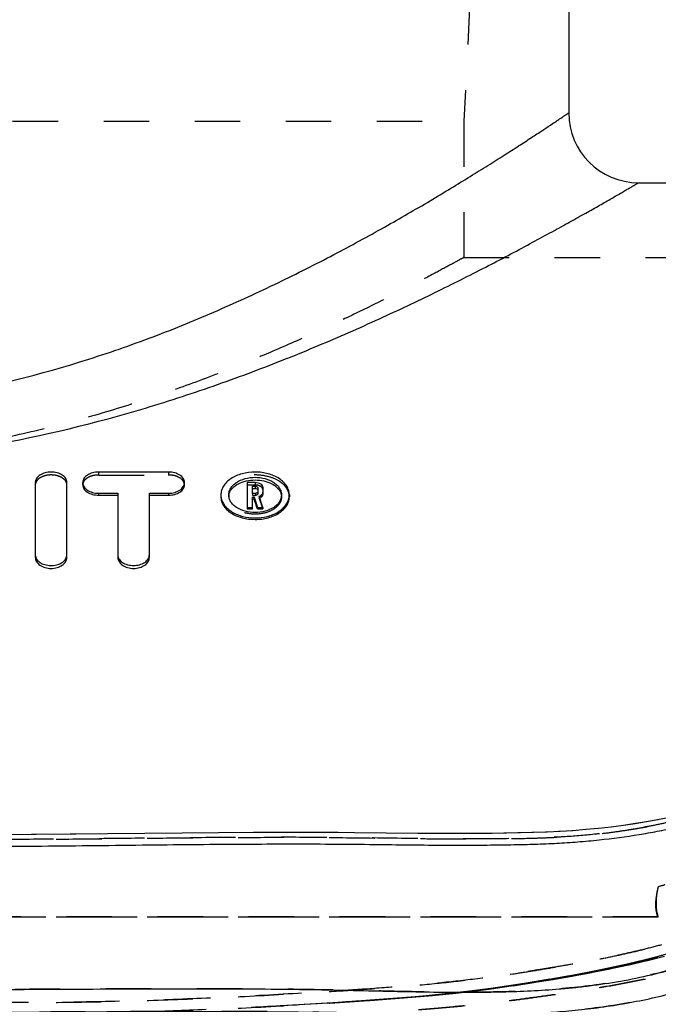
# Model space of a CAD drawing. Header units: millimetres. Extents: x 287 to 713, y 310 to 690.
# Tile 13 of 16: x 534 to 625, y 402 to 543. Entities that reach past the tile are written whole.
import ezdxf

# ---------------------------------------------------------------- set-up
doc = ezdxf.new("R2010")
doc.units = ezdxf.units.MM
doc.header["$LTSCALE"] = 65.185185
doc.linetypes.add('HIDDEN', pattern=[0.2, 0.1, -0.1])
for name, color, linetype in [('DEFAULT_2', 8, 'HIDDEN'), ('KOERPER', 7, 'CONTINUOUS'), ('KONST.EL_MIT_GEO', 7, 'CONTINUOUS')]:
    doc.layers.add(name, color=color, linetype=linetype)

msp = doc.modelspace()

# ---------------------------------------------------------------- linework, layer by layer
at = {"layer": 'DEFAULT_2', "color": 8, "linetype": 'HIDDEN'}
msp.add_open_spline([(597.5, 508.5), (597.66, 508.59), (596.22, 507.8), (595.53, 507.43), (592.73, 505.92), (589.64, 504.3), (585.47, 502.17), (580.6, 499.79), (574.98, 497.17), (568.69, 494.42), (561.76, 491.62), (554.26, 488.88), (546.2, 486.29), (537.66, 483.95), (528.67, 481.98), (516.12, 479.96), (506.47, 479.32), (500, 479.32)], degree=3, knots=[0, 0, 0, 0, 0.005432, 0.021583, 0.048043, 0.084193, 0.129274, 0.182469, 0.242959, 0.309962, 0.382753, 0.460667, 0.543083, 0.629398, 0.718989, 0.81117, 1, 1, 1, 1], dxfattribs=at)
at = {"layer": 'KOERPER', "color": 7, "linetype": 'Continuous'}
for p, q in [((612.5, 680), (612.5, 529.2)), ((622.5, 519.2), (656.52, 519.2)), ((555.21, 477.77), (545.17, 477.77)), ((536.11, 476.26), (536.11, 465.57)), ((540.64, 465.57), (540.64, 476.26)), ((542.91, 475.92), (542.91, 476.26)), ((557.47, 475.92), (557.47, 476.26)), ((567.59, 476.26), (566.46, 476.26)), ((566.46, 476.26), (566.46, 472.49)), ((567.22, 475.75), (567.59, 475.75)), ((567.22, 474.71), (567.22, 475.75)), ((567.22, 475.43), (567.59, 475.43)), ((567.59, 475.75), (567.59, 475.43)), ((567.97, 475.5), (567.97, 474.96)), ((568.73, 474.67), (568.73, 475.5)), ((545.17, 474.74), (547.93, 474.74)), ((545.17, 474.74), (545.17, 474.46)), ((545.17, 474.46), (547.93, 474.46)), ((547.93, 474.74), (547.93, 465.57)), ((552.45, 474.74), (555.21, 474.74)), ((552.45, 465.57), (552.45, 474.74)), ((552.45, 474.46), (555.21, 474.46)), ((555.21, 474.74), (555.21, 474.46)), ((567.59, 474.71), (567.22, 474.71)), ((567.22, 474.2), (567.45, 474.2)), ((567.22, 472.49), (567.22, 474.2)), ((567.22, 473.93), (567.45, 473.93)), ((567.45, 474.2), (567.94, 472.72)), ((567.45, 474.2), (567.45, 473.93)), ((568.71, 472.72), (568.19, 474.31)), ((566.46, 472.72), (567.22, 472.72)), ((566.46, 472.49), (567.22, 472.49)), ((567.94, 472.72), (568.71, 472.72)), ((567.94, 472.72), (567.94, 472.49)), ((567.94, 472.49), (568.71, 472.49)), ((568.71, 472.72), (568.71, 472.49))]:
    msp.add_line(p, q, dxfattribs=at)
at = {"layer": 'KOERPER', "color": 8, "linetype": 'HIDDEN'}
for p, q in [((599, 558.5), (597.5, 528)), ((402.5, 528), (597.5, 528)), ((597.5, 528), (597.5, 508.47)), ((597.45, 508.5), (684.82, 508.5)), ((545.17, 477.77), (545.17, 477.35)), ((545.17, 477.35), (555.21, 477.35)), ((555.21, 477.77), (555.21, 477.35)), ((566.46, 475.92), (567.59, 475.92)), ((567.59, 476.26), (567.59, 475.92)), ((562.69, 474.49), (562.69, 474.22)), ((563.82, 474.49), (563.82, 474.22)), ((567.22, 474.71), (567.22, 474.42)), ((567.22, 474.42), (567.59, 474.42)), ((567.59, 474.71), (567.59, 474.42)), ((567.97, 474.96), (567.97, 474.67)), ((568.19, 474.31), (568.19, 474.04)), ((571.37, 474.49), (571.37, 474.22)), ((572.5, 474.49), (572.5, 474.22))]:
    msp.add_line(p, q, dxfattribs=at)
at = {"layer": 'KOERPER', "color": 7, "linetype": 'Continuous'}
for centre, radius, start, end in [((564.89, 474.49), 2.2, 180.0056, 184.7463), ((564.92, 474.49), 2.23, 184.7504, 189.4126), ((567.74, 475.18), 1.23, 295.5316, 296.9683), ((567.78, 475.1), 1.13, 296.9121, 302.5314), ((570.27, 474.49), 2.23, 350.5874, 355.2496), ((570.3, 474.49), 2.2, 355.2537, 359.9944), ((537.14, 465.91), 1.03, 180.0509, 191.1797)]:
    msp.add_arc(centre, radius, start, end, dxfattribs=at)
at = {"layer": 'KOERPER', "color": 8, "linetype": 'HIDDEN'}
for centre, radius, start, end in [((565.41, 474.22), 1.59, 175.4284, 179.9964), ((565.42, 474.22), 1.6, 175.0967, 175.4301), ((567.71, 475.25), 1.29, 291.7444, 295.5119), ((569.77, 474.22), 1.6, 4.5665, 4.9048), ((569.78, 474.22), 1.59, 0.0036, 4.5682)]:
    msp.add_arc(centre, radius, start, end, dxfattribs=at)
at = {"layer": 'KOERPER', "color": 7, "linetype": 'Continuous'}
msp.add_ellipse((568.48, 331), major_axis=(-28.67, 188.14), ratio=0.161109, start_param=-0.744551, end_param=-0.732827, dxfattribs=at)
at = {"layer": 'KOERPER', "color": 8, "linetype": 'HIDDEN'}
msp.add_ellipse((569.26, 331), major_axis=(-28.67, 188.14), ratio=0.161109, start_param=-0.744551, end_param=-0.731937, dxfattribs=at)
at = {"layer": 'KOERPER', "color": 7, "linetype": 'Continuous'}
for points, knots in [([(540.64, 476.26), (540.64, 476.46), (540.5, 476.9), (539.97, 477.39), (539.23, 477.7), (538.38, 477.81), (537.53, 477.7), (536.79, 477.39), (536.26, 476.9), (536.11, 476.46), (536.11, 476.26)], [0, 0, 0, 0, 0.101547, 0.218163, 0.353249, 0.5, 0.646751, 0.781837, 0.898453, 1, 1, 1, 1]), ([(545.17, 477.77), (544.88, 477.77), (544.32, 477.7), (543.58, 477.39), (543.05, 476.9), (542.91, 476.46), (542.91, 476.26)], [0, 0, 0, 0, 0.293502, 0.563675, 0.796906, 1, 1, 1, 1]), ([(557.47, 476.26), (557.47, 476.46), (557.33, 476.9), (556.8, 477.39), (556.06, 477.7), (555.5, 477.77), (555.21, 477.77)], [0, 0, 0, 0, 0.203094, 0.436325, 0.706498, 1, 1, 1, 1]), ([(572.5, 474.49), (572.5, 474.71), (572.43, 475.15), (572.14, 475.78), (571.68, 476.35), (570.83, 477.03), (569.44, 477.62), (567.59, 477.85), (565.75, 477.62), (564.36, 477.03), (563.51, 476.35), (563.05, 475.78), (562.76, 475.15), (562.69, 474.71), (562.69, 474.49)], [0, 0, 0, 0, 0.049992, 0.102206, 0.158303, 0.219096, 0.353735, 0.5, 0.646265, 0.780904, 0.841697, 0.897794, 0.950008, 1, 1, 1, 1]), ([(563.82, 474.49), (563.82, 474.66), (563.87, 475), (564.1, 475.48), (564.45, 475.92), (565.11, 476.45), (566.17, 476.9), (567.59, 477.08), (569.02, 476.9), (570.08, 476.45), (570.74, 475.92), (571.09, 475.48), (571.32, 475), (571.37, 474.66), (571.37, 474.49)], [0, 0, 0, 0, 0.049992, 0.102206, 0.158303, 0.219096, 0.353735, 0.5, 0.646265, 0.780904, 0.841697, 0.897794, 0.950008, 1, 1, 1, 1]), ([(563.9, 474.72), (563.99, 475), (564.36, 475.57), (565.23, 476.17), (566.35, 476.55), (567.59, 476.68), (568.84, 476.55), (569.95, 476.17), (570.83, 475.57), (571.2, 475), (571.29, 474.72)], [0, 0, 0, 0, 0.102234, 0.220878, 0.355658, 0.500007, 0.644354, 0.77913, 0.897769, 1, 1, 1, 1]), ([(542.91, 476.26), (542.91, 476.06), (543.05, 475.62), (543.58, 475.13), (544.32, 474.82), (544.88, 474.74), (545.17, 474.74)], [0, 0, 0, 0, 0.203094, 0.436325, 0.706498, 1, 1, 1, 1]), ([(542.91, 475.92), (542.91, 475.82), (542.94, 475.63), (543.13, 475.24), (543.58, 474.83), (544.32, 474.53), (544.88, 474.46), (545.17, 474.46)], [0, 0, 0, 0, 0.097092, 0.199451, 0.431015, 0.702975, 1, 1, 1, 1]), ([(555.21, 474.74), (555.5, 474.74), (556.06, 474.82), (556.8, 475.13), (557.33, 475.62), (557.47, 476.06), (557.47, 476.26)], [0, 0, 0, 0, 0.293502, 0.563675, 0.796906, 1, 1, 1, 1]), ([(555.21, 474.46), (555.5, 474.46), (556.06, 474.53), (556.8, 474.83), (557.26, 475.24), (557.44, 475.63), (557.47, 475.82), (557.47, 475.92)], [0, 0, 0, 0, 0.297025, 0.568983, 0.800549, 0.902909, 1, 1, 1, 1]), ([(568.73, 475.5), (568.73, 475.6), (568.66, 475.82), (568.39, 476.07), (568.02, 476.22), (567.74, 476.26), (567.59, 476.26)], [0, 0, 0, 0, 0.20311, 0.436325, 0.706477, 1, 1, 1, 1]), ([(567.59, 475.75), (567.64, 475.75), (567.74, 475.74), (567.86, 475.69), (567.95, 475.61), (567.97, 475.54), (567.97, 475.5)], [0, 0, 0, 0, 0.293538, 0.563664, 0.796881, 1, 1, 1, 1]), ([(567.59, 475.43), (567.63, 475.43), (567.76, 475.42), (567.9, 475.36), (567.95, 475.28)], [0, 0, 0, 0, 0.287199, 1, 1, 1, 1]), ([(562.69, 474.22), (562.69, 474.01), (562.76, 473.57), (563.05, 472.96), (563.51, 472.4), (564.36, 471.72), (565.75, 471.14), (567.59, 470.91), (569.44, 471.14), (570.82, 471.72), (571.68, 472.4), (572.14, 472.96), (572.43, 473.57), (572.5, 474.01), (572.5, 474.22)], [0, 0, 0, 0, 0.048968, 0.100576, 0.156472, 0.21738, 0.352767, 0.5, 0.647233, 0.78262, 0.843528, 0.899424, 0.951032, 1, 1, 1, 1]), ([(562.72, 474.13), (562.75, 473.93), (562.88, 473.52), (563.22, 472.96), (563.71, 472.46), (564.56, 471.86), (565.87, 471.34), (567.59, 471.14), (569.32, 471.34), (570.63, 471.86), (571.48, 472.46), (571.96, 472.96), (572.31, 473.52), (572.44, 473.93), (572.47, 474.13)], [0, 0, 0, 0, 0.050127, 0.103121, 0.160083, 0.22143, 0.355709, 0.5, 0.644291, 0.77857, 0.839917, 0.896879, 0.949873, 1, 1, 1, 1]), ([(571.37, 474.49), (571.37, 474.33), (571.32, 473.98), (571.09, 473.5), (570.74, 473.06), (570.08, 472.54), (569.02, 472.09), (567.59, 471.9), (566.17, 472.09), (565.11, 472.54), (564.45, 473.06), (564.1, 473.5), (563.87, 473.98), (563.82, 474.33), (563.82, 474.49)], [0, 0, 0, 0, 0.049992, 0.102206, 0.158303, 0.219096, 0.353735, 0.5, 0.646265, 0.780904, 0.841697, 0.897794, 0.950008, 1, 1, 1, 1]), ([(567.97, 474.96), (567.97, 474.92), (567.95, 474.85), (567.86, 474.77), (567.74, 474.72), (567.64, 474.71), (567.59, 474.71)], [0, 0, 0, 0, 0.203119, 0.436336, 0.706462, 1, 1, 1, 1]), ([(568.19, 474.31), (568.34, 474.37), (568.54, 474.5), (568.7, 474.76), (568.73, 474.89), (568.73, 474.96)], [0, 0, 0, 0, 0.544637, 0.780217, 1, 1, 1, 1]), ([(568.39, 474.15), (568.49, 474.21), (568.65, 474.35), (568.73, 474.57), (568.73, 474.67)], [0, 0, 0, 0, 0.538921, 1, 1, 1, 1]), ([(536.11, 465.57), (536.11, 465.35), (536.25, 464.9), (536.78, 464.38), (537.52, 464.05), (538.38, 463.93), (539.24, 464.05), (539.98, 464.38), (540.5, 464.9), (540.64, 465.35), (540.64, 465.57)], [0, 0, 0, 0, 0.104123, 0.221695, 0.355658, 0.500001, 0.644344, 0.778307, 0.895878, 1, 1, 1, 1]), ([(536.13, 465.71), (536.17, 465.51), (536.39, 465.11), (536.95, 464.69), (537.7, 464.43), (538.53, 464.36), (539.34, 464.5), (540.03, 464.82), (540.51, 465.3), (540.64, 465.71), (540.64, 465.91)], [0, 0, 0, 0, 0.104164, 0.224883, 0.362259, 0.508628, 0.653023, 0.78516, 0.899554, 1, 1, 1, 1]), ([(547.93, 465.91), (547.93, 465.7), (548.07, 465.27), (548.6, 464.78), (549.34, 464.46), (550.19, 464.35), (551.04, 464.46), (551.78, 464.78), (552.31, 465.27), (552.45, 465.7), (552.45, 465.91)], [0, 0, 0, 0, 0.101547, 0.218163, 0.353249, 0.5, 0.646751, 0.781837, 0.898453, 1, 1, 1, 1]), ([(547.93, 465.57), (547.93, 465.35), (548.07, 464.9), (548.59, 464.38), (549.33, 464.05), (550.19, 463.93), (551.05, 464.05), (551.79, 464.38), (552.32, 464.9), (552.45, 465.35), (552.45, 465.57)], [0, 0, 0, 0, 0.104123, 0.221695, 0.355658, 0.500001, 0.644344, 0.778307, 0.895878, 1, 1, 1, 1])]:
    msp.add_open_spline(points, degree=3, knots=knots, dxfattribs=at)
at = {"layer": 'KOERPER', "color": 8, "linetype": 'HIDDEN'}
for points, knots in [([(540.64, 475.92), (540.64, 476.01), (540.61, 476.21), (540.43, 476.59), (539.97, 476.99), (539.23, 477.29), (538.38, 477.39), (537.53, 477.29), (536.79, 476.99), (536.33, 476.59), (536.15, 476.21), (536.11, 476.01), (536.11, 475.92)], [0, 0, 0, 0, 0.048602, 0.099632, 0.214978, 0.350978, 0.500001, 0.649025, 0.785024, 0.90037, 0.951398, 1, 1, 1, 1]), ([(545.17, 477.35), (544.88, 477.35), (544.32, 477.29), (543.58, 476.99), (543.13, 476.59), (542.94, 476.21), (542.91, 476.01), (542.91, 475.92)], [0, 0, 0, 0, 0.298049, 0.57004, 0.800739, 0.902797, 1, 1, 1, 1]), ([(557.47, 475.92), (557.47, 476.01), (557.44, 476.21), (557.26, 476.59), (556.8, 476.99), (556.06, 477.29), (555.5, 477.35), (555.21, 477.35)], [0, 0, 0, 0, 0.097204, 0.199262, 0.429958, 0.701951, 1, 1, 1, 1]), ([(572.5, 474.22), (572.5, 474.43), (572.43, 474.86), (572.14, 475.46), (571.68, 476.01), (570.82, 476.66), (569.44, 477.21), (567.59, 477.43), (565.75, 477.21), (564.37, 476.66), (563.51, 476.01), (563.05, 475.46), (562.76, 474.86), (562.69, 474.43), (562.69, 474.22)], [0, 0, 0, 0, 0.04909, 0.100377, 0.155778, 0.216275, 0.35169, 0.5, 0.64831, 0.783725, 0.844222, 0.899623, 0.95091, 1, 1, 1, 1]), ([(568.73, 475.19), (568.73, 475.29), (568.65, 475.5), (568.39, 475.73), (568.02, 475.88), (567.74, 475.92), (567.59, 475.92)], [0, 0, 0, 0, 0.198435, 0.430077, 0.702281, 1, 1, 1, 1]), ([(571.37, 474.22), (571.37, 474.06), (571.32, 473.72), (571.09, 473.25), (570.73, 472.82), (570.08, 472.3), (569.02, 471.86), (567.59, 471.68), (566.17, 471.86), (565.11, 472.3), (564.45, 472.82), (564.1, 473.25), (563.87, 473.72), (563.82, 474.06), (563.82, 474.22)], [0, 0, 0, 0, 0.048981, 0.100549, 0.156388, 0.217246, 0.352638, 0.5, 0.647362, 0.782754, 0.843612, 0.899451, 0.95102, 1, 1, 1, 1]), ([(567.97, 474.67), (567.97, 474.64), (567.95, 474.56), (567.86, 474.49), (567.74, 474.44), (567.64, 474.42), (567.59, 474.42)], [0, 0, 0, 0, 0.199093, 0.431197, 0.703101, 1, 1, 1, 1])]:
    msp.add_open_spline(points, degree=3, knots=knots, dxfattribs=at)
msp.add_open_spline([(567.95, 475.28), (567.96, 475.25), (567.97, 475.22), (567.97, 475.19)], degree=3, dxfattribs=at)
at = {"layer": 'KOERPER', "color": 7, "linetype": 'Continuous'}
for points in [[(563.83, 474.35), (563.84, 474.48), (563.86, 474.6), (563.9, 474.72)], [(571.29, 474.72), (571.33, 474.6), (571.35, 474.48), (571.36, 474.35)]]:
    msp.add_open_spline(points, degree=3, dxfattribs=at)
at = {"layer": 'KONST.EL_MIT_GEO', "color": 8, "linetype": 'HIDDEN'}
for p, q in [((597.5, 528), (597.5, 519.2)), ((536.24, 425.86), (535.56, 425.86)), ((541.91, 425.91), (541.13, 425.91)), ((601.54, 426.04), (601.16, 426.03)), ((603.58, 426.07), (603.21, 426.06)), ((605.55, 426.11), (605.24, 426.1)), ((607.46, 426.16), (607.2, 426.15)), ((609.41, 426.23), (609.19, 426.22)), ((611.26, 426.31), (611.09, 426.3)), ((613.1, 426.42), (612.95, 426.41)), ((614.96, 426.57), (614.87, 426.56)), ((616.79, 426.75), (616.77, 426.75)), ((618.58, 426.95), (618.57, 426.95)), ((374.68, 414.08), (625.32, 414.08)), ((620.99, 407.19), (623.67, 407.82)), ((623.58, 407.8), (626.2, 408.48)), ((615.44, 406.17), (612.23, 405.57)), ((612.94, 405.59), (615.75, 406.11)), ((618.2, 406.72), (615.01, 406.08)), ((615.67, 406.1), (618.43, 406.64)), ((618.35, 406.63), (621.08, 407.21)), ((604.56, 404.23), (607.46, 404.68)), ((609.78, 405.15), (606.71, 404.63)), ((607.39, 404.67), (610.24, 405.14)), ((612.62, 405.64), (609.41, 405.09)), ((610.17, 405.12), (613.02, 405.61)), ((595.89, 403.13), (598.86, 403.47)), ((598.8, 403.46), (601.76, 403.83)), ((601.69, 403.82), (604.62, 404.24)), ((581.01, 401.92), (575.72, 401.59)), ((584.04, 402.13), (579.08, 401.8)), ((577.96, 401.73), (572.14, 401.39)), ((577.91, 401.72), (572.34, 401.39))]:
    msp.add_line(p, q, dxfattribs=at)
at = {"layer": 'KONST.EL_MIT_GEO', "color": 7, "linetype": 'Continuous'}
for p, q in [((557.17, 426.07), (541.13, 425.91)), ((562.33, 426.12), (557.17, 426.07)), ((590.92, 426.04), (581.83, 426.13))]:
    msp.add_line(p, q, dxfattribs=at)
for points in [[(626.76, 428.28), (625.2, 427.96), (623.63, 427.68), (622.04, 427.42), (620.37, 427.18), (618.57, 426.95), (616.79, 426.75), (614.96, 426.57), (613.1, 426.42), (611.26, 426.31), (609.41, 426.23), (607.46, 426.16), (605.55, 426.11), (603.58, 426.07), (601.54, 426.04), (599.49, 426.02), (597.38, 426.01), (595.23, 426.01), (593.09, 426.02), (590.92, 426.04)], [(541.13, 425.91), (535.56, 425.86), (532.74, 425.84), (529.89, 425.82), (527.01, 425.81)], [(581.83, 426.13), (579.48, 426.15), (577.11, 426.16), (574.72, 426.17), (572.3, 426.17), (569.85, 426.16), (567.37, 426.15), (562.33, 426.12)]]:
    msp.add_lwpolyline(points, dxfattribs=at)
at = {"layer": 'KONST.EL_MIT_GEO', "color": 8, "linetype": 'HIDDEN'}
for points in [[(625.31, 427.98), (623.66, 427.68), (622.08, 427.43), (620.36, 427.18)], [(628.19, 409.2), (625.47, 408.44), (622.96, 407.8), (620.38, 407.19), (617.73, 406.63)], [(625.93, 408.56), (623.44, 407.92), (620.86, 407.3), (618.2, 406.72)], [(607.05, 404.69), (603.94, 404.2), (601, 403.78), (597.98, 403.4), (594.92, 403.06), (591.79, 402.75), (588.6, 402.48), (585.38, 402.23), (582.14, 402.01), (578.84, 401.79), (575.5, 401.59)], [(604.28, 404.25), (601.33, 403.82), (598.31, 403.44), (595.23, 403.09), (592.09, 402.77), (588.88, 402.49), (585.65, 402.24), (582.39, 402.02)], [(577.91, 401.72), (580.96, 401.91), (583.99, 402.12), (587, 402.33), (589.98, 402.57), (592.95, 402.83), (595.89, 403.13)], [(584.04, 402.13), (587.05, 402.34), (590.04, 402.58), (593.01, 402.84), (595.95, 403.14)]]:
    msp.add_lwpolyline(points, dxfattribs=at)
at = {"layer": 'KONST.EL_MIT_GEO', "color": 7, "linetype": 'Continuous'}
msp.add_arc((622.5, 529.2), 10, 180, 270, dxfattribs=at)
at = {"layer": 'KONST.EL_MIT_GEO', "color": 8, "linetype": 'HIDDEN'}
msp.add_arc((629.24, 415.57), 4.2, 200.6541, 200.8454, dxfattribs=at)
at = {"layer": 'KONST.EL_MIT_GEO', "color": 7, "linetype": 'Continuous'}
for points, knots in [([(387.5, 529.2), (387.5, 529.2), (387.52, 529.19), (387.54, 529.17), (387.59, 529.14), (387.65, 529.1), (387.73, 529.04), (387.88, 528.95), (388.1, 528.8), (388.43, 528.58), (388.82, 528.31), (389.29, 528), (390.04, 527.5), (391.16, 526.76), (392.7, 525.75), (394.49, 524.58), (396.54, 523.27), (398.82, 521.83), (401.33, 520.26), (404.06, 518.59), (408.09, 516.16), (413.62, 512.96), (420.82, 509.02), (428.73, 505.01), (437.29, 501.04), (446.49, 497.25), (459.76, 492.58), (473.89, 489.04), (488.63, 487.14), (500, 486.64), (511.37, 487.14), (526.11, 489.04), (540.24, 492.58), (553.51, 497.25), (562.71, 501.04), (571.27, 505.01), (579.18, 509.02), (586.38, 512.96), (591.91, 516.16), (595.94, 518.59), (598.67, 520.26), (601.18, 521.83), (603.46, 523.27), (605.51, 524.58), (607.3, 525.75), (608.84, 526.76), (609.96, 527.5), (610.71, 528), (611.18, 528.31), (611.57, 528.58), (611.9, 528.8), (612.12, 528.95), (612.27, 529.04), (612.35, 529.1), (612.41, 529.14), (612.46, 529.17), (612.48, 529.19), (612.5, 529.2), (612.5, 529.2)], [0, 0, 0, 0, 0.000045, 0.000179, 0.000403, 0.000716, 0.001118, 0.00161, 0.002858, 0.004458, 0.006407, 0.008701, 0.011335, 0.017601, 0.025158, 0.033952, 0.043924, 0.055013, 0.067158, 0.080294, 0.094362, 0.125062, 0.158821, 0.195258, 0.234041, 0.274879, 0.317506, 0.40699, 0.453261, 0.5, 0.546739, 0.59301, 0.682494, 0.725121, 0.765958, 0.804741, 0.841179, 0.874938, 0.905637, 0.919706, 0.932842, 0.944986, 0.956076, 0.966048, 0.974842, 0.982399, 0.988665, 0.991299, 0.993593, 0.995542, 0.997142, 0.99839, 0.998882, 0.999284, 0.999597, 0.999821, 0.999955, 1, 1, 1, 1]), ([(500, 424.18), (506.6, 424.18), (516.17, 424.15), (528.52, 424.17), (539.4, 424.24), (551.9, 424.39), (565.69, 424.52), (576.2, 424.54), (583.79, 424.47), (588.82, 424.4), (593.37, 424.36), (597.47, 424.35), (601.17, 424.37), (604.54, 424.42), (607.19, 424.48), (609.25, 424.56), (611.28, 424.65), (613.82, 424.81), (617.76, 425.18), (621.56, 425.69), (624.76, 426.25), (626.5, 426.6), (629.3, 427.21), (632.12, 427.98), (634.94, 428.89), (636.82, 429.54), (639.13, 430.38), (641.38, 431.29), (643.16, 432.05), (644.52, 432.67), (645.92, 433.36), (647.36, 434.11), (648.82, 434.91), (651.74, 436.61), (655.88, 439.34), (661.11, 443.41), (665.96, 448.11), (670.46, 453.69), (674.49, 460.11), (677.91, 467.18), (680.62, 474.64), (682.28, 481.03), (683.2, 486.16), (683.86, 491.26), (684.16, 496.31), (684.21, 501.24), (684.17, 504.72), (684.14, 507.98), (684.17, 510.96), (684.24, 513.62), (684.36, 515.94), (684.47, 517.67), (684.57, 518.87), (684.64, 519.65), (684.71, 520.33), (684.78, 520.92), (684.84, 521.42), (684.88, 521.78), (684.92, 522.02), (684.94, 522.17), (684.96, 522.3), (684.97, 522.4), (684.98, 522.48), (684.99, 522.53), (685, 522.56), (685, 522.58), (685, 522.58), (685, 522.59), (685, 522.59)], [0, 0, 0, 0, 0.078829, 0.114393, 0.147652, 0.208858, 0.263799, 0.312435, 0.334475, 0.354537, 0.372552, 0.388822, 0.403538, 0.416811, 0.429032, 0.435306, 0.441364, 0.453326, 0.465754, 0.488697, 0.499137, 0.504513, 0.50995, 0.533333, 0.539357, 0.545426, 0.557131, 0.568739, 0.57438, 0.580231, 0.586554, 0.593063, 0.599671, 0.606419, 0.633418, 0.658953, 0.685472, 0.713957, 0.744381, 0.775877, 0.807649, 0.839067, 0.854605, 0.870039, 0.900413, 0.914992, 0.928959, 0.942056, 0.953969, 0.964567, 0.973844, 0.98177, 0.985212, 0.9883, 0.991032, 0.993404, 0.995415, 0.997064, 0.997751, 0.998348, 0.998853, 0.999266, 0.999587, 0.999816, 0.999897, 0.999954, 0.999989, 1, 1, 1, 1]), ([(377.5, 519.2), (377.5, 519.2), (377.52, 519.19), (377.55, 519.17), (377.6, 519.14), (377.71, 519.08), (377.9, 518.97), (378.18, 518.8), (378.55, 518.59), (379, 518.32), (379.52, 518.02), (380.38, 517.52), (381.64, 516.79), (383.38, 515.8), (385.4, 514.66), (387.7, 513.37), (390.27, 511.96), (394.17, 509.84), (399.62, 506.97), (406.81, 503.36), (414.8, 499.58), (423.52, 495.75), (432.92, 492.01), (442.94, 488.47), (457.27, 484.16), (472.37, 480.95), (488, 479.24), (500, 478.8), (512, 479.24), (527.63, 480.95), (542.73, 484.16), (557.06, 488.47), (567.08, 492.01), (576.48, 495.75), (585.2, 499.58), (593.19, 503.36), (600.38, 506.97), (605.83, 509.84), (609.73, 511.96), (612.3, 513.37), (614.6, 514.66), (616.62, 515.8), (618.36, 516.79), (619.62, 517.52), (620.48, 518.02), (621, 518.32), (621.45, 518.59), (621.82, 518.8), (622.1, 518.97), (622.29, 519.08), (622.4, 519.14), (622.45, 519.17), (622.48, 519.19), (622.5, 519.2), (622.5, 519.2)], [0, 0, 0, 0, 0.000046, 0.000182, 0.000411, 0.00073, 0.00164, 0.002912, 0.004541, 0.006526, 0.008861, 0.011542, 0.017916, 0.025598, 0.034531, 0.044652, 0.055896, 0.068197, 0.09571, 0.126691, 0.160684, 0.197286, 0.236148, 0.276958, 0.319431, 0.408191, 0.453898, 0.5, 0.546101, 0.591809, 0.680569, 0.723042, 0.763852, 0.802713, 0.839316, 0.873309, 0.90429, 0.931803, 0.944104, 0.955348, 0.965469, 0.974402, 0.982084, 0.988458, 0.991139, 0.993474, 0.995459, 0.997088, 0.99836, 0.99927, 0.999589, 0.999818, 0.999954, 1, 1, 1, 1]), ([(500, 400.43), (505.84, 400.43), (514.38, 400.42), (525.47, 400.42), (535.39, 400.45), (546.83, 400.52), (559.48, 400.57), (569.18, 400.53), (576.28, 400.43), (582.63, 400.31), (589.93, 400.12), (596.82, 400.04), (601.86, 400.08), (605.33, 400.18), (608.72, 400.34), (612.15, 400.58), (615.72, 400.94), (620.65, 401.65), (625.49, 402.63), (630.09, 403.9), (634.37, 405.27), (639.73, 407.3), (646.04, 410.2), (651.11, 412.97), (654.95, 415.31), (657.79, 417.18), (660.7, 419.22), (664.65, 422.2), (669.31, 426.13), (673.58, 430.35), (676.69, 433.83), (679.73, 437.49), (683.38, 442.44), (687.36, 448.88), (690.89, 455.72), (693.84, 462.84), (696.14, 470.06), (697.48, 476.14), (698.16, 480.97), (698.57, 485.74), (698.65, 491.56), (698.26, 498.21), (697.71, 504.22), (697.48, 507.99), (697.42, 509.72)], [0, 0, 0, 0, 0.06544, 0.095661, 0.124178, 0.1766, 0.223795, 0.26592, 0.285152, 0.303391, 0.337082, 0.366924, 0.380564, 0.393522, 0.405827, 0.418555, 0.432021, 0.446063, 0.474297, 0.487256, 0.499489, 0.524661, 0.551434, 0.577113, 0.589386, 0.601765, 0.615218, 0.629198, 0.657155, 0.683462, 0.6963, 0.709444, 0.736777, 0.765137, 0.794097, 0.822956, 0.851308, 0.878932, 0.892532, 0.905992, 0.932459, 0.957682, 0.980614, 1, 1, 1, 1]), ([(500, 370.86), (506.33, 370.86), (515.58, 370.85), (527.59, 370.85), (538.25, 370.9), (550.38, 370.98), (563.57, 371.01), (573.51, 370.95), (580.75, 370.83), (585.79, 370.72), (590.68, 370.63), (596.85, 370.56), (602.79, 370.6), (608.58, 370.81), (613, 371.07), (617.73, 371.48), (622.78, 372.12), (627.96, 372.99), (633, 374.07), (637.78, 375.31), (643.83, 377.16), (651.31, 379.92), (659.9, 383.88), (668.06, 388.4), (675.83, 393.51), (683.13, 399.25), (689.67, 405.44), (694.36, 410.81), (697.65, 415.22), (700.65, 419.75), (703.81, 425.62), (706.55, 432.87), (708.25, 440.06), (709.03, 445.95), (709.48, 450.55), (709.79, 453.96), (710.13, 457.38), (710.65, 461.95), (711.33, 467.53), (711.93, 472.92), (712.28, 476.86), (712.48, 480.05), (712.58, 483.27), (712.52, 486.24), (712.41, 487.81), (712.35, 488.4)], [0, 0, 0, 0, 0.066108, 0.096686, 0.125412, 0.177497, 0.223363, 0.263229, 0.281368, 0.298949, 0.315984, 0.332432, 0.363391, 0.378079, 0.392875, 0.40969, 0.427643, 0.446058, 0.464493, 0.481548, 0.497574, 0.530612, 0.564778, 0.59624, 0.627947, 0.661804, 0.693153, 0.721888, 0.736234, 0.750567, 0.778663, 0.805634, 0.831241, 0.855702, 0.86764, 0.879533, 0.89148, 0.903526, 0.92763, 0.950157, 0.960146, 0.969027, 0.983508, 0.993794, 1, 1, 1, 1]), ([(500, 403.69), (507.15, 403.69), (517.52, 403.67), (530.9, 403.69), (539.93, 403.73), (548.38, 403.78), (556.29, 403.8), (563.69, 403.8), (570.58, 403.75), (577, 403.66), (582.98, 403.53), (588.55, 403.4), (593.71, 403.31), (598.48, 403.28), (602.91, 403.34), (607.09, 403.49), (610.52, 403.71), (613.29, 403.96), (616.22, 404.29), (619.92, 404.85), (624.28, 405.74), (628.38, 406.82), (632.24, 408.06), (637.35, 409.96), (643.65, 412.78), (650.87, 416.8), (656.6, 420.68), (661.11, 424.13), (665.58, 427.91), (668.72, 430.98), (670.65, 433.1)], [0, 0, 0, 0, 0.119786, 0.17382, 0.224114, 0.271178, 0.315362, 0.356704, 0.395132, 0.430839, 0.464276, 0.495439, 0.524211, 0.550768, 0.575402, 0.598309, 0.620961, 0.632876, 0.645031, 0.670285, 0.69559, 0.719489, 0.741363, 0.763496, 0.810797, 0.856817, 0.90181, 0.92667, 0.951864, 1, 1, 1, 1])]:
    msp.add_open_spline(points, degree=3, knots=knots, dxfattribs=at)
at = {"layer": 'KONST.EL_MIT_GEO', "color": 8, "linetype": 'HIDDEN'}
for points, knots in [([(693.1, 522.59), (693.1, 522.59), (693.1, 522.58), (693.1, 522.58), (693.1, 522.56), (693.1, 522.53), (693.09, 522.48), (693.08, 522.39), (693.08, 522.29), (693.07, 522.16), (693.06, 522.01), (693.04, 521.76), (693.02, 521.39), (693, 520.88), (692.97, 520.28), (692.95, 519.58), (692.93, 518.8), (692.92, 517.59), (692.92, 515.85), (692.96, 513.53), (693.05, 510.88), (693.22, 507.92), (693.47, 504.68), (693.73, 501.19), (693.95, 497.51), (694.05, 493.68), (693.99, 489.75), (693.73, 485.74), (693.1, 480.29), (691.73, 473.4), (689.32, 465.2), (686.72, 458.48), (684.29, 453.27), (681.7, 448.29), (678.19, 442.5), (674.23, 437.21), (670.88, 433.32), (667.28, 429.52), (662.34, 425.03), (656.12, 420.3), (649.72, 416.13), (644.2, 413.12), (639.55, 410.95), (636.04, 409.48), (632.6, 408.19), (627.8, 406.61), (621.39, 405.04), (614.77, 404.06), (609.54, 403.64), (605.76, 403.43), (601.9, 403.32), (597.8, 403.28), (593.4, 403.31), (588.67, 403.4), (583.59, 403.52), (576.12, 403.69), (565.82, 403.8), (552.19, 403.8), (539.69, 403.73), (528.72, 403.68), (516.26, 403.67), (506.62, 403.69), (500, 403.69)], [0, 0, 0, 0, 0.000011, 0.000043, 0.000097, 0.000173, 0.000388, 0.00069, 0.001077, 0.001549, 0.002105, 0.002747, 0.004281, 0.006148, 0.008346, 0.010871, 0.01372, 0.01689, 0.024168, 0.032656, 0.04232, 0.053147, 0.065083, 0.077893, 0.091361, 0.105388, 0.119779, 0.134414, 0.149304, 0.179764, 0.211075, 0.242704, 0.258443, 0.273957, 0.303982, 0.33245, 0.346107, 0.360102, 0.389647, 0.418976, 0.445446, 0.473215, 0.487609, 0.501496, 0.51485, 0.527775, 0.556822, 0.58681, 0.600866, 0.614184, 0.628198, 0.643105, 0.659106, 0.676318, 0.694844, 0.714628, 0.758003, 0.807545, 0.863725, 0.894615, 0.927599, 1, 1, 1, 1]), ([(697.61, 519.75), (697.61, 519.74), (697.61, 519.73), (697.61, 519.69), (697.6, 519.64), (697.59, 519.56), (697.58, 519.46), (697.56, 519.28), (697.54, 518.99), (697.51, 518.59), (697.47, 518.09), (697.44, 517.51), (697.41, 516.84), (697.38, 516.07), (697.35, 514.88), (697.34, 513.17), (697.37, 510.87), (697.47, 508.24), (697.65, 505.28), (697.92, 502.02), (698.22, 498.5), (698.47, 494.77), (698.6, 490.9), (698.58, 486.92), (698.36, 482.88), (697.73, 477.43), (696.31, 470.57), (693.72, 462.41), (690.3, 454.42), (686.19, 446.81), (681.54, 439.77), (677.28, 434.45), (673.7, 430.52), (669.88, 426.69), (664.68, 422.14), (658.17, 417.34), (651.47, 413.11), (645.72, 410.06), (640.89, 407.85), (637.24, 406.35), (633.66, 405.04), (628.66, 403.43), (622.01, 401.82), (615.16, 400.83), (609.77, 400.4), (605.91, 400.2), (601.98, 400.08), (597.81, 400.05), (593.37, 400.08), (588.61, 400.16), (583.53, 400.28), (576.07, 400.45), (565.79, 400.56), (552.18, 400.55), (539.7, 400.47), (528.71, 400.42), (516.25, 400.41), (506.62, 400.43), (500, 400.43)], [0, 0, 0, 0, 0.000041, 0.000165, 0.000369, 0.000655, 0.001023, 0.001471, 0.002612, 0.004075, 0.005862, 0.00797, 0.010398, 0.013146, 0.016211, 0.023279, 0.031563, 0.041048, 0.05173, 0.063583, 0.076379, 0.089862, 0.103899, 0.118262, 0.132805, 0.147528, 0.177474, 0.208309, 0.239745, 0.271159, 0.301656, 0.330707, 0.344669, 0.358967, 0.389153, 0.419146, 0.446201, 0.474598, 0.489324, 0.503551, 0.517209, 0.530486, 0.560278, 0.590917, 0.605167, 0.618605, 0.632692, 0.647607, 0.663559, 0.680659, 0.698981, 0.718468, 0.761154, 0.809981, 0.865439, 0.895964, 0.928559, 1, 1, 1, 1]), ([(500, 399.12), (503.38, 399.12), (509.96, 399.05), (519.53, 398.86), (528.51, 398.69), (536.94, 398.65), (544.86, 398.73), (554.52, 398.94), (565.53, 399.34), (575.86, 399.87), (583.36, 400.28), (588.45, 400.6), (593.18, 400.95), (597.57, 401.35), (601.63, 401.78), (605.42, 402.25), (609.08, 402.77), (612.78, 403.28), (616.59, 403.89), (620.46, 404.57), (624.23, 405.33), (627.8, 406.15), (631.21, 407), (634.59, 407.93), (638.08, 409), (641.61, 410.22), (645.11, 411.55), (648.49, 412.95), (651.76, 414.4), (655.06, 416), (658.42, 417.84), (662.96, 420.61), (668.28, 424.37), (674.17, 429.32), (679.47, 434.88), (684.17, 441.25), (688.18, 448.3), (691.4, 455.77), (693.83, 463.38), (695.57, 471), (696.7, 478.53), (697.19, 484.71), (697.37, 489.49), (697.42, 492.84), (697.44, 495.95), (697.45, 498.77), (697.46, 501.28), (697.46, 503.47), (697.47, 505.34), (697.47, 506.68), (697.47, 507.59), (697.46, 508.15), (697.46, 508.62), (697.46, 509), (697.46, 509.27), (697.46, 509.44), (697.46, 509.54), (697.46, 509.61), (697.46, 509.67), (697.46, 509.69), (697.46, 509.72), (697.46, 509.71)], [0, 0, 0, 0, 0.038019, 0.073859, 0.107516, 0.139003, 0.168578, 0.196479, 0.24753, 0.292317, 0.312754, 0.331884, 0.349638, 0.366077, 0.381319, 0.395541, 0.408947, 0.422923, 0.437417, 0.45234, 0.467015, 0.480708, 0.493475, 0.506464, 0.520156, 0.534374, 0.548515, 0.562152, 0.57544, 0.588753, 0.603313, 0.618473, 0.648458, 0.676392, 0.704823, 0.734558, 0.765137, 0.795719, 0.825721, 0.854871, 0.88337, 0.911198, 0.924468, 0.937098, 0.948815, 0.959411, 0.968813, 0.977027, 0.984026, 0.989772, 0.992169, 0.994247, 0.996006, 0.997445, 0.998563, 0.999002, 0.999361, 0.999641, 0.99984, 0.99996, 1, 1, 1, 1]), ([(697.46, 509.71), (697.46, 509.71), (697.46, 509.69), (697.46, 509.66), (697.46, 509.61), (697.46, 509.54), (697.46, 509.44), (697.46, 509.27), (697.46, 509.01), (697.46, 508.62), (697.46, 508.16), (697.47, 507.6), (697.47, 506.7), (697.47, 505.36), (697.47, 503.51), (697.46, 501.33), (697.45, 498.83), (697.44, 496.03), (697.43, 492.93), (697.37, 489.6), (697.19, 484.84), (696.72, 478.69), (695.61, 471.19), (693.89, 463.6), (691.49, 456), (688.3, 448.55), (684.33, 441.5), (679.66, 435.11), (674.39, 429.52), (668.52, 424.56), (662.16, 420.04), (656.54, 416.74), (652.03, 414.54), (648.75, 413.07), (645.37, 411.67), (641.88, 410.32), (638.33, 409.09), (634.83, 408.01), (631.44, 407.06), (628.02, 406.2), (624.46, 405.38), (620.68, 404.61), (616.8, 403.92), (612.97, 403.31), (609.27, 402.79), (605.6, 402.27), (601.82, 401.8), (597.77, 401.37), (593.4, 400.96), (588.68, 400.61), (583.6, 400.29), (576.12, 399.87), (565.82, 399.35), (554.83, 398.94), (545.16, 398.73), (537.2, 398.65), (528.71, 398.68), (519.66, 398.86), (510.03, 399.05), (503.41, 399.12), (500, 399.12)], [0, 0, 0, 0, 0.00004, 0.000159, 0.000358, 0.000636, 0.000994, 0.001431, 0.002544, 0.003975, 0.005724, 0.00779, 0.010173, 0.015885, 0.022844, 0.031009, 0.040359, 0.050882, 0.062542, 0.075107, 0.088312, 0.116029, 0.14442, 0.17345, 0.203339, 0.233817, 0.264327, 0.294034, 0.322508, 0.350419, 0.380316, 0.410035, 0.423461, 0.436763, 0.450392, 0.464547, 0.478847, 0.492579, 0.505711, 0.518377, 0.532126, 0.546793, 0.561757, 0.576334, 0.59036, 0.603764, 0.617973, 0.63317, 0.649562, 0.667258, 0.686334, 0.706727, 0.751383, 0.802296, 0.830252, 0.859998, 0.891726, 0.925618, 0.961706, 1, 1, 1, 1]), ([(690.15, 508.6), (690.15, 508.6), (690.16, 508.59), (690.15, 508.58), (690.15, 508.55), (690.14, 508.51), (690.14, 508.46), (690.13, 508.37), (690.12, 508.23), (690.11, 508.04), (690.09, 507.8), (690.07, 507.51), (690.05, 507.19), (690.03, 506.82), (690, 506.25), (689.96, 505.43), (689.92, 504.32), (689.89, 503.05), (689.87, 501.63), (689.87, 500.04), (689.88, 498.3), (689.93, 495.68), (690.07, 492.02), (690.25, 487.18), (690.25, 481.73), (689.93, 476.81), (689.37, 472.6), (688.5, 468), (686.8, 461.98), (683.78, 454.58), (679.64, 447.01), (675.24, 440.84), (671.08, 436.05), (667.59, 432.53), (663.79, 429.17), (659.76, 425.95), (655.51, 422.9), (651.78, 420.56), (648.67, 418.85), (646.28, 417.65), (643.86, 416.49), (640.58, 415.02), (637.24, 413.67), (633.84, 412.47), (631.26, 411.63), (628.66, 410.85), (626.03, 410.13), (623.39, 409.45), (620.73, 408.83), (618.05, 408.27), (615.36, 407.74), (612.66, 407.24), (609.95, 406.79), (607.24, 406.35), (603.62, 405.77), (599.08, 405.16), (593.61, 404.55), (588.12, 404.07), (582.63, 403.68), (575.3, 403.21), (566.13, 402.68), (555.11, 402.19), (544.09, 401.88), (534.91, 401.79), (527.56, 401.84), (520.21, 401.95), (511.02, 402.13), (503.67, 402.2), (500, 402.2)], [0, 0, 0, 0, 0.000022, 0.000086, 0.000194, 0.000345, 0.000539, 0.000776, 0.001378, 0.002149, 0.003089, 0.004195, 0.005467, 0.006901, 0.008498, 0.012174, 0.016488, 0.021429, 0.026986, 0.033153, 0.039927, 0.0473, 0.063827, 0.082701, 0.103922, 0.1275, 0.140212, 0.153556, 0.182123, 0.213189, 0.246742, 0.282692, 0.301516, 0.320841, 0.340599, 0.36071, 0.381105, 0.401724, 0.412105, 0.422527, 0.432979, 0.443461, 0.464497, 0.475049, 0.48562, 0.496209, 0.506815, 0.517441, 0.528087, 0.538751, 0.549427, 0.560113, 0.570806, 0.581504, 0.592206, 0.613628, 0.635068, 0.656519, 0.677977, 0.699438, 0.742365, 0.785298, 0.828236, 0.871177, 0.892648, 0.914118, 0.957059, 1, 1, 1, 1]), ([(500, 402.2), (503.67, 402.2), (511.02, 402.13), (520.21, 401.95), (527.56, 401.84), (534.91, 401.79), (544.09, 401.88), (555.11, 402.19), (566.13, 402.67), (575.29, 403.2), (582.63, 403.67), (588.12, 404.06), (593.61, 404.55), (599.08, 405.15), (603.62, 405.77), (607.24, 406.34), (609.95, 406.79), (612.66, 407.24), (615.36, 407.74), (618.04, 408.27), (621.61, 409.02), (625.15, 409.88), (628.65, 410.85), (631.26, 411.63), (633.84, 412.47), (636.39, 413.37), (638.92, 414.35), (642.23, 415.74), (645.48, 417.24), (648.67, 418.86), (651.78, 420.56), (655.51, 422.9), (659.76, 425.94), (663.79, 429.17), (667.58, 432.53), (671.08, 436.05), (675.24, 440.84), (679.64, 447.01), (683.78, 454.58), (686.8, 461.98), (688.79, 469.05), (689.86, 475.67), (690.25, 481.73), (690.25, 487.18), (690.07, 492.02), (689.9, 496.26), (689.87, 499.41), (689.87, 501.63), (689.89, 503.05), (689.92, 504.32), (689.96, 505.43), (690, 506.37), (690.04, 507.05), (690.07, 507.51), (690.09, 507.79), (690.11, 508.04), (690.12, 508.23), (690.13, 508.39), (690.14, 508.49), (690.15, 508.55), (690.15, 508.57), (690.15, 508.59), (690.15, 508.6), (690.15, 508.6)], [0, 0, 0, 0, 0.042941, 0.085881, 0.107351, 0.128822, 0.171763, 0.214701, 0.257633, 0.30056, 0.322021, 0.343478, 0.36493, 0.386369, 0.407791, 0.418493, 0.42919, 0.439884, 0.450569, 0.461246, 0.471909, 0.493181, 0.503787, 0.514375, 0.524946, 0.535497, 0.546029, 0.556536, 0.577469, 0.587889, 0.598271, 0.618891, 0.639286, 0.659396, 0.679155, 0.69848, 0.717304, 0.753257, 0.786814, 0.817882, 0.846451, 0.872496, 0.896075, 0.917296, 0.93617, 0.952698, 0.966842, 0.97301, 0.978568, 0.98351, 0.987824, 0.9915, 0.994532, 0.995803, 0.99691, 0.99785, 0.998622, 0.999223, 0.999654, 0.999805, 0.999913, 0.999978, 1, 1, 1, 1]), ([(712.26, 489.1), (712.26, 489.1), (712.26, 489.08), (712.26, 489.07), (712.27, 489.02), (712.28, 488.93), (712.3, 488.77), (712.33, 488.54), (712.37, 488.22), (712.4, 487.84), (712.44, 487.38), (712.49, 486.61), (712.53, 485.45), (712.56, 483.82), (712.53, 481.86), (712.45, 479.58), (712.29, 476.97), (712.03, 474.04), (711.7, 470.84), (711.31, 467.45), (710.89, 463.94), (710.47, 460.39), (710.08, 456.84), (709.73, 453.32), (709.41, 449.79), (708.92, 445.02), (708.04, 438.9), (706.11, 431.44), (703.04, 423.97), (698.85, 416.73), (693.69, 409.9), (687.58, 403.32), (678.2, 395), (667.43, 387.82), (655.79, 381.87), (648.14, 378.71), (641.9, 376.56), (635.41, 374.61), (626.86, 372.66), (618.17, 371.48), (611.55, 370.98), (607.02, 370.75), (602.55, 370.62), (597.95, 370.58), (593.17, 370.59), (586.42, 370.7), (577.41, 370.91), (565.6, 371.01), (552.16, 370.99), (539.73, 370.91), (528.71, 370.86), (516.23, 370.84), (506.59, 370.86), (500, 370.86)], [0, 0, 0, 0, 0.000028, 0.000114, 0.000259, 0.000464, 0.001053, 0.001889, 0.002976, 0.00432, 0.005925, 0.007794, 0.01235, 0.018019, 0.024802, 0.032719, 0.04179, 0.052068, 0.063369, 0.075307, 0.087682, 0.100177, 0.112576, 0.124876, 0.137126, 0.149461, 0.174836, 0.201484, 0.229578, 0.258784, 0.288368, 0.318637, 0.352248, 0.418785, 0.452877, 0.488315, 0.504977, 0.5217, 0.558841, 0.596312, 0.612908, 0.628073, 0.643585, 0.659481, 0.676069, 0.693403, 0.729809, 0.769984, 0.81647, 0.86991, 0.899586, 0.931267, 1, 1, 1, 1]), ([(707.85, 486.75), (707.84, 486.76), (707.86, 486.7), (707.86, 486.68), (707.88, 486.57), (707.9, 486.42), (707.93, 486.18), (707.97, 485.86), (708.01, 485.47), (708.05, 485.01), (708.11, 484.24), (708.17, 483.09), (708.19, 481.47), (708.17, 479.55), (708.07, 477.32), (707.88, 474.79), (707.59, 471.95), (707.22, 468.88), (706.79, 465.62), (706.34, 462.26), (705.9, 458.85), (705.51, 455.43), (705.2, 452.02), (704.95, 448.58), (704.58, 443.91), (703.93, 437.9), (702.35, 430.55), (699.7, 423.19), (696.56, 417.27), (693.57, 412.74), (690.27, 408.31), (685.45, 402.85), (678.73, 396.62), (671.27, 390.99), (663.29, 386), (654.84, 381.62), (647.35, 378.53), (641.23, 376.43), (634.87, 374.54), (626.46, 372.66), (617.92, 371.52), (611.39, 371.04), (606.91, 370.83), (602.49, 370.71), (597.92, 370.68), (593.17, 370.71), (586.44, 370.83), (577.43, 371.06), (565.61, 371.19), (552.15, 371.2), (539.72, 371.13), (528.71, 371.09), (516.23, 371.08), (506.6, 371.1), (500, 371.1)], [0, 0, 0, 0, 0.000122, 0.000276, 0.000491, 0.001107, 0.001975, 0.003099, 0.004482, 0.006125, 0.008031, 0.012651, 0.018357, 0.025141, 0.033014, 0.041991, 0.052109, 0.063179, 0.074846, 0.086934, 0.099147, 0.111289, 0.123378, 0.135498, 0.147767, 0.173066, 0.199536, 0.227219, 0.255787, 0.270278, 0.28468, 0.314321, 0.347366, 0.381641, 0.413224, 0.447102, 0.482384, 0.49898, 0.515657, 0.552727, 0.590204, 0.606849, 0.622091, 0.637714, 0.653752, 0.670526, 0.68809, 0.725117, 0.766058, 0.813381, 0.867727, 0.897883, 0.930081, 1, 1, 1, 1]), ([(500, 371.1), (506.55, 371.1), (516.11, 371.08), (528.5, 371.09), (539.45, 371.13), (551.86, 371.2), (565.32, 371.19), (577.16, 371.07), (586.19, 370.84), (592.93, 370.72), (597.69, 370.68), (602.27, 370.71), (606.69, 370.82), (611.15, 371.03), (615.86, 371.36), (620.91, 371.92), (627.85, 372.98), (634.55, 374.46), (640.91, 376.33), (647.02, 378.4), (654.5, 381.47), (662.95, 385.81), (670.94, 390.77), (678.43, 396.37), (685.19, 402.58), (690.95, 409.06), (695.74, 415.78), (699.57, 422.89), (702.28, 430.27), (703.89, 437.65), (704.56, 443.68), (704.93, 448.37), (705.18, 451.82), (705.49, 455.25), (705.88, 458.68), (706.31, 462.1), (706.9, 466.52), (707.46, 470.74), (707.88, 474.69), (708.11, 477.89), (708.21, 480.68), (708.17, 483.05), (708.1, 484.37), (708.02, 485.38), (707.95, 486.1), (707.88, 486.52), (707.86, 486.71), (707.85, 486.75)], [0, 0, 0, 0, 0.069416, 0.101383, 0.13131, 0.185454, 0.232919, 0.273982, 0.311058, 0.328652, 0.34544, 0.361504, 0.377128, 0.392324, 0.408845, 0.427223, 0.446138, 0.483248, 0.499832, 0.516395, 0.55156, 0.585442, 0.616966, 0.651188, 0.684387, 0.714098, 0.742992, 0.771651, 0.799446, 0.826038, 0.851445, 0.863764, 0.875937, 0.888065, 0.900242, 0.9125, 0.924628, 0.947494, 0.957672, 0.96673, 0.981483, 0.987235, 0.991889, 0.995468, 0.997998, 0.999498, 1, 1, 1, 1]), ([(500, 400.57), (503.76, 400.57), (511.29, 400.49), (520.7, 400.3), (528.22, 400.19), (535.75, 400.15), (545.16, 400.26), (556.45, 400.6), (567.72, 401.11), (577.12, 401.67), (584.63, 402.16), (590.25, 402.58), (594.93, 403.03), (598.67, 403.46), (601.47, 403.82), (604.26, 404.21), (607.04, 404.65), (609.82, 405.12), (612.6, 405.58), (615.36, 406.09), (618.12, 406.64), (620.86, 407.23), (624.5, 408.09), (628.1, 409.06), (631.65, 410.15), (635.18, 411.3), (639.5, 412.91), (644.56, 415.1), (648.68, 417.11), (651.88, 418.84), (654.99, 420.67), (658.72, 423.13), (662.28, 425.79), (665.01, 428.01), (667.64, 430.25), (669.52, 432.01), (670.73, 433.22)], [0, 0, 0, 0, 0.063326, 0.126653, 0.158317, 0.18998, 0.253304, 0.316624, 0.379941, 0.443256, 0.474912, 0.506566, 0.538213, 0.554032, 0.569847, 0.585656, 0.601459, 0.617253, 0.633042, 0.648819, 0.664583, 0.680329, 0.69605, 0.727401, 0.74303, 0.758629, 0.789727, 0.820667, 0.851414, 0.866702, 0.88192, 0.912109, 0.941911, 0.956641, 0.971244, 1, 1, 1, 1]), ([(670.45, 432.94), (668.4, 430.92), (665.14, 428.03), (660.52, 424.45), (656.87, 421.88), (653.69, 419.89), (651.07, 418.39), (649.05, 417.32), (647.01, 416.3), (644.25, 414.98), (640.73, 413.43), (636.43, 411.74), (632.03, 410.25), (628.32, 409.14), (625.32, 408.32), (622.3, 407.55), (618.48, 406.7), (614.65, 405.95), (611.56, 405.4), (608.47, 404.89), (604.6, 404.25), (599.94, 403.61), (593.7, 402.89), (587.43, 402.36), (581.16, 401.93), (574.89, 401.54), (567.05, 401.09), (557.63, 400.66), (545.07, 400.24), (535.64, 400.14), (529.35, 400.19)], [0, 0, 0, 0, 0.058119, 0.087845, 0.117924, 0.148298, 0.163582, 0.178922, 0.194313, 0.209747, 0.240732, 0.271856, 0.303096, 0.334439, 0.350149, 0.365887, 0.397428, 0.429034, 0.444854, 0.460682, 0.492353, 0.524047, 0.555758, 0.619204, 0.650934, 0.682665, 0.746128, 0.809593, 0.873061, 1, 1, 1, 1]), ([(500, 425.15), (505.98, 425.15), (514.94, 425.13), (526.9, 425.13), (535.86, 425.18), (544.83, 425.27), (553.8, 425.37), (562.76, 425.45), (571.73, 425.49), (580.7, 425.44), (588.17, 425.32), (594.14, 425.26), (598.63, 425.24), (603.11, 425.26), (606.84, 425.33), (609.83, 425.44), (612.81, 425.58), (615.79, 425.85), (618.75, 426.2), (620.59, 426.48), (622.06, 426.71), (623.16, 426.89), (624.26, 427.09), (625.71, 427.38), (627.52, 427.78), (629.67, 428.31), (631.8, 428.91), (633.92, 429.55), (636.01, 430.25), (638.76, 431.21), (640.8, 432.01), (642.14, 432.58)], [0, 0, 0, 0, 0.125312, 0.187968, 0.250624, 0.313279, 0.375934, 0.438589, 0.501245, 0.5639, 0.626554, 0.657882, 0.689209, 0.720537, 0.751862, 0.767523, 0.78318, 0.814465, 0.830089, 0.845696, 0.853495, 0.861291, 0.869079, 0.876857, 0.892395, 0.907894, 0.923354, 0.938776, 0.954152, 0.969491, 1, 1, 1, 1]), ([(642.07, 432.54), (641.4, 432.26), (640.05, 431.72), (638.01, 430.94), (635.94, 430.22), (633.15, 429.29), (630.32, 428.47), (627.46, 427.76), (625.28, 427.29), (623.1, 426.87), (620.9, 426.52), (618.69, 426.19), (615.73, 425.84), (612.75, 425.58), (609.77, 425.44), (606.79, 425.33), (603.05, 425.26), (598.57, 425.24), (594.09, 425.26), (588.12, 425.33), (580.65, 425.44), (571.69, 425.49), (562.73, 425.45), (553.77, 425.37), (544.81, 425.27), (535.85, 425.18), (526.88, 425.13), (514.94, 425.13), (505.97, 425.15), (500, 425.15)], [0, 0, 0, 0, 0.015234, 0.030521, 0.04586, 0.061239, 0.09212, 0.107621, 0.12316, 0.138727, 0.15432, 0.169929, 0.185553, 0.216838, 0.232495, 0.248155, 0.27948, 0.310807, 0.342134, 0.37346, 0.436113, 0.498767, 0.561421, 0.624075, 0.686729, 0.749382, 0.812036, 0.874691, 1, 1, 1, 1]), ([(649.82, 429.55), (648.91, 428.94), (647.05, 427.75), (644.18, 426.09), (641.21, 424.53), (638.16, 423.08), (635.04, 421.72), (630.79, 420.07), (627.52, 419.02), (625.31, 418.4)], [0, 0, 0, 0, 0.121728, 0.244686, 0.368719, 0.493611, 0.619251, 0.745591, 1, 1, 1, 1]), ([(649.82, 429.55), (648.82, 428.85), (647.32, 427.84), (645.31, 426.6), (643.38, 425.5), (640.98, 424.22), (637.99, 422.79), (634.87, 421.44), (632.17, 420.43), (630, 419.71), (627.91, 419.08), (626.35, 418.66), (625.31, 418.4)], [0, 0, 0, 0, 0.134881, 0.200529, 0.26201, 0.381224, 0.501469, 0.628702, 0.757837, 0.821038, 0.881351, 1, 1, 1, 1]), ([(625.28, 414.08), (625.15, 414.42), (624.94, 415.33), (625, 416.81), (625.22, 417.89), (625.35, 418.42)], [0, 0, 0, 0, 0.252058, 0.626107, 1, 1, 1, 1]), ([(625.31, 418.4), (625.23, 418.05), (625.09, 417.34), (624.99, 416.25), (625.02, 415.15), (625.18, 414.43), (625.31, 414.09)], [0, 0, 0, 0, 0.24897, 0.498117, 0.747932, 1, 1, 1, 1]), ([(500, 414.08), (520.88, 414.08), (562.64, 414.07), (604.4, 414.09), (625.28, 414.08)], [0, 0, 0, 0, 0.500017, 1, 1, 1, 1]), ([(625.32, 414.08), (604.43, 414.09), (562.66, 414.07), (520.89, 414.08), (500, 414.08)], [0, 0, 0, 0, 0.499983, 1, 1, 1, 1])]:
    msp.add_open_spline(points, degree=3, knots=knots, dxfattribs=at)

doc.saveas('drawing.dxf')
